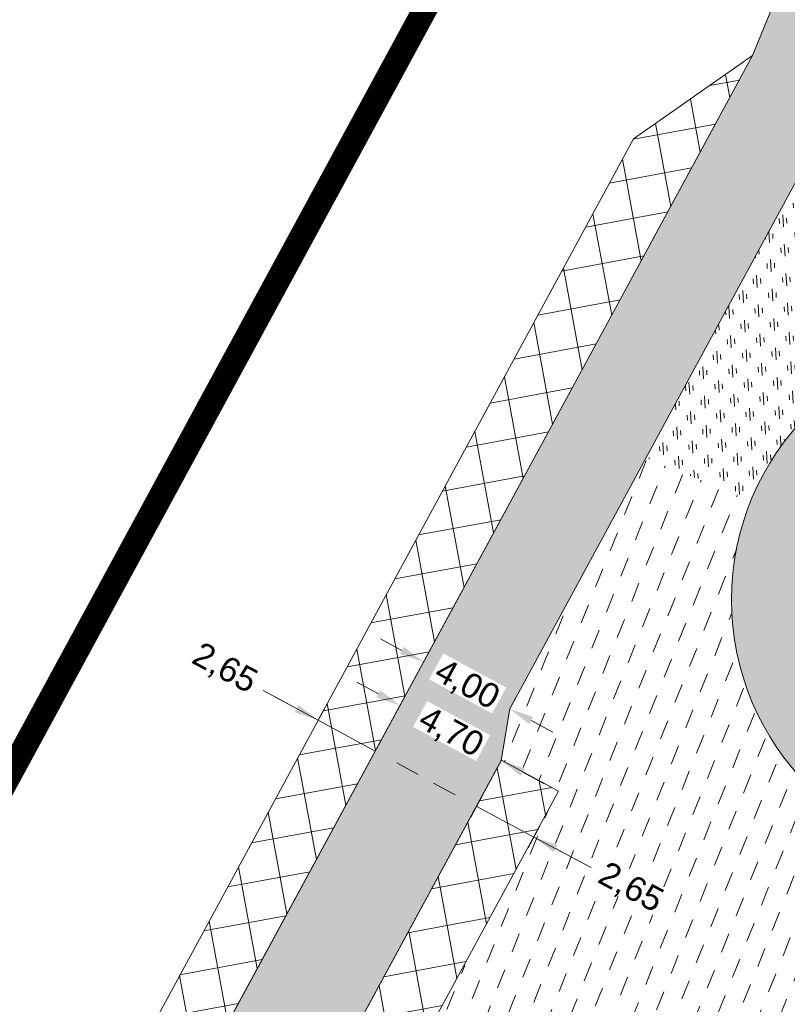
# Model space of a CAD drawing. Header units: metres. Extents: x 68442 to 71740, y 407111 to 411160.
# Tile 84 of 186: x 69979 to 70011, y 408257 to 408298. Entities that reach past the tile are written whole.
import ezdxf

# ---------------------------------------------------------------- set-up
doc = ezdxf.new("R2010")
doc.units = ezdxf.units.M
doc.linetypes.add('XX-CENTER', pattern=[8, 5, -1, 1, -1])
doc.layers.get('Defpoints').update_dxf_attribs({"lineweight": 0})
doc.layers.add('MACG_alg_werkgrens', color=3, linetype='XX-CENTER', lineweight=0)
for name, color, linetype, lineweight, transparency in [('MACG_n_maatvoering', 3, 'Continuous', 0, 0.8), ('MACG_n_vhr_arc_auxcrane', 3, 'Continuous', 0, 0.8), ('MACG_n_vhr_arc_craneplatform_18', 150, 'Continuous', 0, 0.8), ('MACG_n_vhr_arc_gravel', 34, 'Continuous', 0, 0.8), ('MACG_n_vhr_arc_preassembly_13.5', 6, 'Continuous', 0, 0.8), ('MACG_n_vhr_kant_', 7, 'Continuous', 0, 0.8)]:
    doc.layers.add(name, color=color, linetype=linetype, lineweight=lineweight, transparency=transparency)
doc.styles.add('MACG_standaard', font='arial.ttf', dxfattribs={"height": 2})
doc.dimstyles.new('MACG_standaard', dxfattribs={"dimscale": 0, "dimtxt": 2, "dimasz": 2, "dimexe": 1, "dimexo": 0.1, "dimgap": 1, "dimtad": 0, "dimzin": 1, "dimtxsty": 'MACG_standaard', "dimcen": 0, "dimclrd": 256, "dimclre": 256, "dimclrt": 256, "dimazin": 0, "dimtfac": 1, "dimtofl": 0, "dimtmove": 1, "dimatfit": 3, "dimfxl": 1, "dimfxlon": 1, "dimtfill": 1, "dimlwd": -1, "dimlwe": -1, "dimarcsym": 0})
pattern_1 = [(100.44947373, (0, 0), (-1.561171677, -0.28792229), []), (190.44947373, (0, 0), (0.28792229, -1.561171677), [])]
pattern_2 = [(273.21993453, (35012.6843, 204126.80925), (-0.56535144, -0.6327540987), [0.5, -0.7]), (273.21993453, (35012.543, 204126.65106), (-0.56535144, -0.6327540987), [0.2, -1]), (273.21993453, (35012.8425, 204126.6679), (-0.56535144, -0.6327540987), [0.2, -1])]

# ---------------------------------------------------------------- blocks, each defined once
blk = doc.blocks.new('*D35')
at = {"layer": 'Defpoints', "color": 0, "transparency": 16777216}
for p in [(69994.719, 408269.685), (69994.719, 408269.685), (69998.851, 408267.442)]:
    blk.add_point(p, dxfattribs=at)
at = {"layer": 'MACG_n_maatvoering', "transparency": 16777216}
for p, q in [((69993.84, 408270.162), (69992.961, 408270.639)), ((69994.719, 408269.685), (69994.48, 408269.246)), ((69998.851, 408267.442), (69998.612, 408267.003)), ((69999.73, 408266.965), (70000.609, 408266.488))]:
    blk.add_line(p, q, dxfattribs=at)
for points in [[(69993.76, 408270.016), (69993.919, 408270.309), (69994.719, 408269.685)], [(69999.65, 408266.819), (69999.809, 408267.112), (69998.851, 408267.442)]]:
    blk.add_solid(points, dxfattribs=at)
at = {"layer": 'MACG_n_maatvoering', "transparency": 16777216, "insert": (69996.785, 408268.564), "char_height": 1, "attachment_point": 5, "rotation": 331.5064, "style": 'MACG_standaard', "bg_fill": 3, "box_fill_scale": 1.1, "bg_fill_color": 256, "bg_fill_true_color": 13158600, "bg_fill_transparency": 0}
blk.add_mtext('4,70', dxfattribs=at)
blk = doc.blocks.new('*D34')
at = {"layer": 'Defpoints', "color": 0, "transparency": 16777216}
for p in [(69995.681, 408271.458), (69995.681, 408271.458), (69999.196, 408269.55)]:
    blk.add_point(p, dxfattribs=at)
at = {"layer": 'MACG_n_maatvoering', "transparency": 16777216}
for p, q in [((69994.802, 408271.935), (69993.923, 408272.412)), ((69995.681, 408271.458), (69995.919, 408271.897)), ((69999.196, 408269.55), (69999.435, 408269.989)), ((70000.075, 408269.072), (70000.954, 408268.595))]:
    blk.add_line(p, q, dxfattribs=at)
for points in [[(69994.722, 408271.788), (69994.881, 408272.081), (69995.681, 408271.458)], [(69999.996, 408268.926), (70000.155, 408269.219), (69999.196, 408269.55)]]:
    blk.add_solid(points, dxfattribs=at)
at = {"layer": 'MACG_n_maatvoering', "transparency": 16777216, "insert": (69997.439, 408270.504), "char_height": 1, "attachment_point": 5, "rotation": 331.5064, "style": 'MACG_standaard', "bg_fill": 3, "box_fill_scale": 1.1, "bg_fill_color": 256, "bg_fill_true_color": 13158600, "bg_fill_transparency": 0}
blk.add_mtext('4,00', dxfattribs=at)
blk = doc.blocks.new('*D33')
at = {"layer": 'Defpoints', "color": 0, "transparency": 16777216}
for p in [(69998.851, 408267.442), (70001.187, 408266.193), (69997.85, 408265.571)]:
    blk.add_point(p, dxfattribs=at)
at = {"layer": 'MACG_n_maatvoering', "transparency": 16777216}
for p, q in [((69996.969, 408266.042), (69996.087, 408266.514)), ((69998.086, 408266.012), (69997.615, 408265.13)), ((70000.187, 408264.322), (69997.85, 408265.571)), ((70000.423, 408264.763), (69999.951, 408263.881)), ((70002.52, 408263.075), (70000.187, 408264.322)), ((70001.069, 408263.851), (70001.951, 408263.379))]:
    blk.add_line(p, q, dxfattribs=at)
for points in [[(69997.047, 408266.189), (69996.89, 408265.895), (69997.85, 408265.571)], [(70001.147, 408263.997), (70000.99, 408263.704), (70000.187, 408264.322)]]:
    blk.add_solid(points, dxfattribs=at)
at = {"layer": 'MACG_n_maatvoering', "transparency": 16777216, "insert": (70004.117, 408262.221), "char_height": 1, "attachment_point": 5, "rotation": 331.8717, "style": 'MACG_standaard', "bg_fill": 3, "box_fill_scale": 1.1, "bg_fill_color": 256, "bg_fill_true_color": 13158600, "bg_fill_transparency": 0}
blk.add_mtext('2,65', dxfattribs=at)
blk = doc.blocks.new('*D32')
at = {"layer": 'Defpoints', "color": 0, "transparency": 16777216}
for p in [(69991.38, 408269.088), (69991.38, 408269.088), (69993.708, 408267.824)]:
    blk.add_point(p, dxfattribs=at)
at = {"layer": 'MACG_n_maatvoering', "transparency": 16777216}
for p, q in [((69989.143, 408270.302), (69991.38, 408269.088)), ((69990.501, 408269.565), (69989.622, 408270.042)), ((69991.38, 408269.088), (69991.619, 408269.527)), ((69993.708, 408267.824), (69991.38, 408269.088)), ((69993.708, 408267.824), (69993.947, 408268.263)), ((69994.587, 408267.347), (69995.466, 408266.87))]:
    blk.add_line(p, q, dxfattribs=at)
for points in [[(69990.422, 408269.418), (69990.581, 408269.711), (69991.38, 408269.088)], [(69994.508, 408267.2), (69994.667, 408267.493), (69993.708, 408267.824)]]:
    blk.add_solid(points, dxfattribs=at)
at = {"layer": 'MACG_n_maatvoering', "transparency": 16777216, "insert": (69987.552, 408271.166), "char_height": 1, "attachment_point": 5, "rotation": 331.5064, "style": 'MACG_standaard', "bg_fill": 3, "box_fill_scale": 1.1, "bg_fill_color": 256, "bg_fill_true_color": 13158600, "bg_fill_transparency": 0}
blk.add_mtext('2,65', dxfattribs=at)

msp = doc.modelspace()

# ---------------------------------------------------------------- hatches: boundary and pattern name
at = {"layer": 'MACG_n_vhr_arc_auxcrane'}
h = msp.add_hatch(dxfattribs=at)
h.set_pattern_fill('ACO-BETON_DETAIL', color=256, scale=2, angle=90, style=0, pattern_type=2)
h.set_pattern_definition([(90, (0, 0), (-0.6, 0.3), [0, -0.6])])
h.paths.add_polyline_path([(71104.603, 407276.388), (71100.358, 407269.862), (71096.479, 407264.662), (71073.048, 407241.19), (71055.238, 407227.989), (71038.574, 407220.174), (71017.646, 407213.432), (70997.279, 407210.279), (70970.533, 407211.312), (70939.98, 407218.436), (70920.131, 407228.266), (70892.762, 407246.304), (70881.949, 407253.646), (70843.717, 407279.557), (70818.155, 407297.249), (70743.743, 407349.148), (70723.547, 407363.902), (70691.358, 407385.965), (70689.312, 407386.516), (70663.266, 407404.368), (70642.756, 407418.664), (70549.196, 407483.049), (70441.196, 407557.929), (70380.254, 407599.928), (70359.975, 407614.54), (70327.834, 407636.672), (70325.789, 407637.228), (70303.448, 407652.612), (70279.296, 407669.487), (70165.436, 407747.808), (70137.116, 407767.369), (70054.657, 407824.328), (70012.778, 407852.992), (69992.502, 407867.631), (69960.301, 407889.675), (69958.254, 407890.225), (69932.198, 407908.062), (69911.695, 407922.368), (69898.531, 407931.425), (69878.799, 407944.383), (69877.926, 407945.287), (69877.111, 407946.172), (69876.297, 407947.067), (69875.501, 407947.973), (69874.717, 407948.899), (69873.954, 407949.823), (69873.19, 407950.757), (69872.445, 407951.703), (69871.711, 407952.659), (69870.997, 407953.624), (69870.284, 407954.598), (69869.589, 407955.585), (69868.905, 407956.581), (69868.242, 407957.586), (69867.589, 407958.591), (69866.945, 407959.617), (69866.321, 407960.643), (69865.708, 407961.678), (69865.105, 407962.724), (69864.521, 407963.78), (69863.949, 407964.835), (69863.385, 407965.911), (69862.843, 407966.986), (69862.309, 407968.063), (69861.796, 407969.162), (69860.812, 407971.35), (69860.338, 407972.469), (69859.886, 407973.584), (69859.443, 407974.7), (69859.021, 407975.827), (69858.609, 407976.961), (69858.207, 407978.098), (69857.824, 407979.246), (69857.463, 407980.391), (69857.11, 407981.538), (69856.779, 407982.705), (69856.458, 407983.858), (69856.145, 407985.027), (69855.864, 407986.193), (69855.582, 407987.37), (69855.331, 407988.548), (69855.09, 407989.732), (69854.859, 407990.908), (69854.647, 407992.097), (69854.456, 407993.293), (69854.275, 407994.479), (69854.114, 407995.675), (69853.963, 407996.872), (69853.833, 407998.068), (69853.712, 407999.264), (69853.611, 408000.472), (69853.531, 408001.669), (69853.461, 408002.875), (69853.41, 408004.081), (69853.37, 408005.277), (69853.35, 408006.486), (69853.35, 408007.692), (69853.36, 408008.898), (69853.39, 408010.105), (69853.43, 408011.301), (69853.491, 408012.509), (69853.571, 408013.715), (69853.662, 408014.912), (69853.772, 408016.118), (69853.893, 408017.314), (69854.034, 408018.51), (69854.184, 408019.707), (69854.356, 408020.905), (69854.547, 408022.092), (69854.748, 408023.278), (69854.969, 408024.464), (69855.2, 408025.64), (69855.452, 408026.828), (69855.723, 408028.005), (69856.004, 408029.169), (69856.296, 408030.335), (69856.608, 408031.504), (69856.94, 408032.66), (69857.282, 408033.816), (69857.644, 408034.972), (69858.016, 408036.119), (69858.408, 408037.255), (69858.81, 408038.389), (69859.222, 408039.517), (69859.665, 408040.644), (69860.107, 408041.758), (69860.57, 408042.876), (69861.053, 408043.982), (69861.546, 408045.078), (69862.057, 408046.173), (69862.57, 408047.258), (69887.002, 408096.243), (69911.99, 408137.012), (69922.689, 408152.705), (69959.672, 408205.279), (69965.122, 408212.934), (69980.171, 408233.211), (69982.771, 408237.818), (69998.851, 408267.442), (69999.196, 408269.55), (70012.625, 408294.288), (70020.261, 408312.998), (70027.965, 408324.919), (70035.652, 408335.869), (70045.209, 408349.305), (70055.034, 408362.942), (70058.469, 408370.849), (70060.02, 408382.34), (70059.849, 408384.812), (70059.31, 408392.61), (70057.39, 408399.52), (70053.54, 408411.74), (70045.78, 408436.54), (70035.86, 408467.97), (70030.1, 408466.23), (70041.593, 408429.288), (70048.063, 408408.425), (70052.74, 408393.82), (70053.172, 408391.093), (70054.29, 408384.03), (70053.76, 408374.91), (70053.079, 408372.262), (70051.1, 408365.158), (70041.922, 408351.585), (70032.385, 408338.177), (70024.647, 408327.155), (70016.833, 408315.063), (70009.109, 408296.196), (69976.11, 408235.403), (69961.58, 408214.856), (69956.407, 408207.589), (69919.4, 408154.982), (69908.63, 408139.185), (69883.501, 408098.184), (69858.972, 408049.005), (69858.437, 408047.874), (69857.91, 408046.746), (69857.395, 408045.602), (69856.889, 408044.441), (69856.4, 408043.261), (69855.944, 408042.112), (69855.482, 408040.936), (69855.046, 408039.744), (69854.632, 408038.575), (69854.223, 408037.389), (69853.833, 408036.187), (69853.455, 408034.98), (69853.1, 408033.779), (69852.753, 408032.572), (69852.423, 408031.337), (69852.12, 408030.124), (69851.83, 408028.924), (69851.546, 408027.692), (69851.281, 408026.44), (69851.04, 408025.216), (69850.809, 408023.978), (69850.6, 408022.744), (69850.401, 408021.506), (69850.22, 408020.24), (69850.063, 408018.994), (69849.916, 408017.749), (69849.791, 408016.501), (69849.676, 408015.245), (69849.581, 408013.999), (69849.497, 408012.742), (69849.434, 408011.468), (69849.392, 408010.222), (69849.36, 408008.965), (69849.35, 408007.709), (69849.35, 408006.453), (69849.371, 408005.177), (69849.413, 408003.931), (69849.465, 408002.675), (69849.539, 408001.418), (69849.623, 408000.172), (69849.729, 407998.897), (69849.855, 407997.65), (69849.991, 407996.404), (69850.148, 407995.159), (69850.315, 407993.911), (69850.504, 407992.676), (69850.703, 407991.431), (69850.927, 407990.172), (69851.167, 407988.948), (69851.415, 407987.731), (69851.681, 407986.486), (69851.975, 407985.258), (69852.268, 407984.041), (69852.599, 407982.806), (69852.928, 407981.621), (69853.274, 407980.404), (69853.643, 407979.202), (69854.02, 407978.011), (69854.424, 407976.798), (69854.844, 407975.612), (69855.268, 407974.443), (69855.711, 407973.261), (69856.173, 407972.096), (69856.643, 407970.937), (69857.145, 407969.75), (69858.16, 407967.494), (69858.705, 407966.328), (69859.265, 407965.198), (69859.828, 407964.083), (69860.419, 407962.953), (69861.013, 407961.859), (69861.621, 407960.758), (69862.255, 407959.659), (69862.891, 407958.585), (69863.541, 407957.515), (69864.217, 407956.438), (69864.896, 407955.394), (69865.587, 407954.346), (69866.305, 407953.301), (69867.034, 407952.266), (69867.775, 407951.253), (69868.517, 407950.251), (69869.288, 407949.247), (69870.07, 407948.254), (69870.863, 407947.283), (69871.649, 407946.332), (69872.473, 407945.36), (69873.315, 407944.401), (69874.16, 407943.472), (69875.015, 407942.543), (69876.23, 407941.284), (69896.301, 407928.104), (69909.436, 407919.068), (69929.939, 407904.762), (69989.846, 407863.751), (70010.518, 407849.691), (70052.39, 407821.032), (70134.842, 407764.077), (70163.166, 407744.515), (70277.036, 407666.186), (70297.513, 407651.842), (70357.309, 407610.668), (70377.994, 407596.628), (70438.921, 407554.638), (70546.922, 407479.757), (70640.495, 407415.365), (70661.005, 407401.069), (70720.889, 407360.024), (70741.481, 407345.848), (70815.872, 407293.964), (70841.457, 407276.257), (70879.706, 407250.335), (70890.538, 407242.98), (70918.135, 407224.79), (70938.62, 407214.646), (70969.997, 407207.33), (70997.51, 407206.267), (71018.571, 407209.528), (71040.042, 407216.444), (71057.298, 407224.537), (71075.668, 407238.154), (71099.513, 407262.04), (71103.641, 407267.574), (71107.189, 407273.029)])
at = {"layer": 'MACG_n_vhr_arc_craneplatform_18'}
h = msp.add_hatch(dxfattribs=at)
h.set_pattern_fill('ANSI37', color=256, angle=55.4495, style=0)
h.set_pattern_definition(pattern_1)
h.paths.add_polyline_path([(70006.728, 408291.81), (70009.109, 408296.196), (70004.253, 408292.802)])
h.paths.add_polyline_path([(70006.728, 408291.81), (70004.253, 408292.802), (69976.31, 408241.325), (69978.638, 408240.061)])
h.paths.add_polyline_path([(69976.11, 408235.403), (69978.638, 408240.061), (69976.31, 408241.325)])
h = msp.add_hatch(dxfattribs=at)
h.set_pattern_fill('ANSI37', color=256, angle=55.4495, style=0)
h.set_pattern_definition(pattern_1)
h.paths.add_polyline_path([(70001.187, 408266.193), (69998.859, 408267.457), (69982.771, 408237.818), (69980.171, 408233.211), (69985.099, 408236.554)])
at = {"layer": 'MACG_n_vhr_arc_gravel'}
h = msp.add_hatch(dxfattribs=at)
h.set_pattern_fill('GOST_GLASS', color=256, scale=0.2, angle=520.0859, style=0)
h.set_pattern_definition(pattern_2)
edge = h.paths.add_edge_path()
edge.add_line((70011.299, 408291.846), (70004.751, 408279.782))
edge.add_line((70004.751, 408279.782), (70009.045, 408278.058))
edge.add_arc((70019, 408274), 10.75, -22.1778, 157.8222, ccw=False)
edge.add_line((70028.955, 408269.942), (70031.495, 408268.906))
edge.add_line((70031.495, 408268.906), (70036.66, 408281.775))
edge.add_line((70036.66, 408281.775), (70011.299, 408291.846))
h = msp.add_hatch(dxfattribs=at)
h.set_pattern_fill('GOST_GLASS', color=256, scale=0.2, angle=520.0859, style=0)
h.set_pattern_definition(pattern_2)
h.paths.add_polyline_path([(70025.251, 408271.452, -0.41262), (70016.486, 408267.736, -0.415809), (70012.749, 408276.548), (70009.045, 408278.058, 0.415809), (70014.996, 408264.023, 0.41262), (70028.955, 408269.942)])
h.paths.add_polyline_path([(70023.004, 408283.977, 0.41262), (70009.045, 408278.058), (70012.749, 408276.548, -0.41262), (70021.514, 408280.264, -0.415809), (70025.251, 408271.452), (70028.955, 408269.942, 0.415809)])
h.paths.add_polyline_path([(69961.004, 407918.977, 1), (69952.996, 407899.023, 1)])
h.paths.add_polyline_path([(69954.486, 407902.736, -1), (69959.514, 407915.264, -1)], flags=16)
h.paths.add_polyline_path([(70328.004, 407665.977, 1), (70319.996, 407646.023, 1)])
h.paths.add_polyline_path([(70321.486, 407649.736, -1), (70326.514, 407662.264, -1)], flags=16)
h.paths.add_polyline_path([(70683.996, 407395.023, 1), (70692.004, 407414.977, 1)])
h.paths.add_polyline_path([(70690.514, 407411.264, -1), (70685.486, 407398.736, -1)], flags=16)
at = {"layer": 'MACG_n_vhr_arc_preassembly_13.5'}
h = msp.add_hatch(dxfattribs=at)
h.set_pattern_fill('DASH', color=256, scale=0.5, angle=68.1321)
h.set_pattern_definition([(68.13207, (69982.37296, 409427.91986), (-0.4409888, 1.03228243), [0.79375, -0.79375])])
edge = h.paths.add_edge_path()
edge.add_line((70004.751, 408279.782), (69999.196, 408269.55))
edge.add_line((69999.196, 408269.55), (69998.859, 408267.457))
edge.add_line((69998.859, 408267.457), (70001.187, 408266.193))
edge.add_line((70001.187, 408266.193), (69988.332, 408242.316))
edge.add_line((69988.332, 408242.316), (70025.369, 408253.618))
edge.add_line((70025.369, 408253.618), (70031.495, 408268.906))
edge.add_line((70031.495, 408268.906), (70028.955, 408269.942))
edge.add_arc((70019, 408274), 10.75, 157.8222, 337.8222, ccw=False)
edge.add_line((70009.045, 408278.058), (70004.751, 408279.782))

# ---------------------------------------------------------------- linework, layer by layer
at = {"layer": 'MACG_alg_werkgrens', "ltscale": 10, "const_width": 1, "flags": 128}
msp.add_lwpolyline([(71465.406, 407420.649), (71462.648, 407413.139), (71437.76, 407423.219), (71431.706, 407426.394), (71412.362, 407436.329), (71404.772, 407439.8), (71316.491, 407480.179), (71284.757, 407496.468), (71249.36, 407511.986), (71214.962, 407529.71), (71191.396, 407483.927), (71150.589, 407404.732), (71168.177, 407392.902), (71161.286, 407373.515), (71144.93, 407344.206), (71115.901, 407287.439), (71113.936, 407270.957), (71078.17, 407236.48), (71058.5, 407222.66), (71032.65, 407211.546), (71010.252, 407205.593), (70981.457, 407204.101), (70943.412, 407210.809), (70922.41, 407219.64), (70878.588, 407248.774), (70729.287, 407351.852), (70728.011, 407352.727), (70721.986, 407343.937), (70649.092, 407393.899), (70655.14, 407402.682), (70545.753, 407478.064), (70437.714, 407552.884), (70364.415, 407603.356), (70358.371, 407594.578), (70285.156, 407644.993), (70291.2, 407653.77), (70290.166, 407654.482), (70161.924, 407742.734), (70051.196, 407819.283), (69996.965, 407856.448), (69990.953, 407847.665), (69918.942, 407896.96), (69924.665, 407905.98), (69895.152, 407926.411), (69875.283, 407939.445), (69866.942, 407949.246), (69858.226, 407963.205), (69853.141, 407974.836), (69850.175, 407984.571), (69848.045, 407995.783), (69847.238, 408005.92), (69847.575, 408017.366), (69850.692, 408034.812), (69856.32, 408050.261), (69881.049, 408099.821), (69906.237, 408140.878), (69967.707, 408228.575), (69960.209, 408232.624), (70003.187, 408311.8), (70010.402, 408307.905), (70017.122, 408319.519), (70025.131, 408331.446), (70040.788, 408352.956), (70049.799, 408367.543), (70051.76, 408375.163), (70051.76, 408388.582), (70050.801, 408393.32), (70041.254, 408423.688), (70025.21, 408462.21), (70000, 408479.97), (70026.48, 408518.11), (70037.55, 408530.34), (70000.74, 408556.19), (69948.82, 408555.87), (69945.706, 408544.622), (69935.731, 408545.183), (69934.935, 408531.604), (69933.362, 408531.647), (69909.742, 408532.502), (69886.023, 408533.491), (69877.993, 408531.836), (69872.373, 408529.287), (69866.167, 408524.444), (69862.498, 408520.061), (69837.613, 408484.605), (69809.513, 408445.146), (69781.226, 408404.8), (69725.804, 408325.916), (69710.272, 408304.049), (69716.446, 408293.344), (69670.885, 408229.882), (69661.509, 408235.01), (69616.618, 408171.189), (69587.096, 408130.353), (69560.303, 408110.729), (69539.944, 408104.392), (69528.345, 408103.56), (69507.689, 408106.382), (69464.232, 408116.875), (69390.794, 408134.475), (69305.748, 408154.827), (69258.955, 408166.338), (69256.366, 408156.094), (69179.705, 408174.624), (69182.444, 408184.419), (69087.142, 408207.366), (69023.233, 408222.725), (68907.132, 408250.608), (68902.908, 408251.859), (68900.299, 408241.591), (68835.419, 408257.387), (68829.632, 408258.796), (68832.328, 408268.999), (68737.755, 408291.435), (68644.879, 408313.766), (68615.273, 408320.987), (68594.693, 408327.905), (68576.927, 408338.663), (68562.076, 408352.857), (68546.452, 408379.502), (68540.008, 408412.479), (68541.066, 408429.152), (68546.111, 408448.237), (68554.716, 408465.172), (68568.02, 408486.068), (68572.082, 408493.356), (68609.76, 408545.329), (68617.565, 408556.908), (68611.491, 408569.232), (68613.993, 408571.672), (68618.227, 408575.759), (68626.695, 408569.435), (68642.688, 408558.198), (68662.531, 408551.978), (68668.417, 408551.15), (68681.155, 408552.078), (68777.078, 408555.179), (68865.598, 408557.839), (68968.374, 408561.089), (68968.042, 408571.651), (69050.82, 408574.296), (69051.157, 408563.567), (69101.098, 408565.358), (69165.377, 408568.999), (69201.139, 408575.735), (69238.476, 408587.237), (69270.772, 408598.893), (69301.489, 408607.78), (69333.401, 408612.335), (69363.39, 408613.518), (69363.055, 408624.14), (69449.855, 408626.87), (69450.192, 408616.199), (69480.35, 408617.459), (69579.387, 408620.368), (69614.723, 408622.63), (69659.05, 408629.938), (69712.969, 408640.811), (69764.613, 408650.999), (69762.56, 408661.426), (69838.754, 408676.274), (69854.066, 408668.451), (69862.318, 408670.115), (69871.007, 408670.753), (69877.268, 408669.616), (69884.534, 408665.432, 0.115056), (69905.12, 408655.227), (69931.992, 408655.635), (69931.738, 408665.079), (69938.17, 408668.13), (69963.51, 408670.944), (69968.941, 408666.443), (70014.092, 408666.62), (70013.062, 408666.64), (70052.031, 408665.879), (70108.785, 408664.771), (70108.492, 408626.708), (70110.09, 408574.745), (70140.741, 408574.068), (70179.845, 408576.978), (70179.492, 408582.411), (70179.031, 408601.284), (70178.231, 408626.657), (70181.15, 408635.23), (70209.1, 408636.03), (70213.163, 408636.958), (70243.092, 408639.29), (70307.758, 408639.306), (70343.557, 408641.26), (70345.206, 408641.26), (70348.034, 408642.108), (70362.751, 408644.755), (70395.793, 408649.478), (70408.702, 408650.577), (70462.537, 408652.339), (70514.375, 408653.899), (70565.274, 408655.659), (70615.598, 408657.229), (70697.729, 408659.789), (70697.418, 408670.422), (70790.324, 408673.323), (70790.641, 408662.506), (70800.376, 408662.581), (70824.594, 408660.546), (70844.968, 408657.027), (70866.867, 408651.43), (70890.771, 408644.483), (70907.698, 408639.7), (70924.847, 408635.915), (70950.418, 408631.746), (70970.909, 408629.969), (70995.819, 408629.65), (71028.881, 408630.449), (71080.388, 408632.239), (71137.011, 408633.806), (71136.703, 408644.531), (71229.599, 408647.351), (71229.915, 408636.714), (71266.395, 408637.869), (71303.344, 408639.089), (71382.507, 408641.709), (71438.798, 408643.409), (71473.55, 408644.498), (71500.58, 408646.369), (71530.71, 408651.273), (71551.002, 408656.043), (71572.149, 408662.424), (71569.02, 408672.348), (71657.68, 408700.266), (71664.655, 408678.126), (71673.979, 408641.979), (71625.171, 408626.246), (71590.668, 408648.917), (71584.955, 408652.174), (71567.883, 408646.935), (71559.774, 408644.344), (71531.935, 408638.002), (71507.048, 408633.798), (71478.724, 408631.138), (71468.632, 408630.812), (71416.841, 408629.098), (71228.116, 408623.147), (71229.461, 408586.715), (71178.215, 408584.813), (71151.058, 408616.106), (71146.916, 408620.699), (71040.783, 408617.356), (70988.897, 408616.225), (70970.676, 408616.505), (70947.885, 408618.458), (70921.561, 408622.803), (70904.249, 408626.625), (70852.735, 408641.218), (70841.996, 408643.938), (70822.693, 408647.276), (70799.636, 408649.208), (70788.663, 408649.061), (70789.991, 408613.085), (70738.91, 408611.189), (70712.52, 408641.822), (70708.479, 408646.829), (70424.502, 408637.837), (70408.438, 408637.263), (70397.35, 408635.843), (70386.61, 408634.549), (70376.012, 408632.71), (70360.761, 408629.878), (70353.585, 408621.127), (70363.582, 408543.674), (70361.281, 408539.705), (70365.314, 408451.569), (70364.256, 408404.678), (70367.836, 408365.748), (70374.776, 408321.971), (70384.599, 408277.163), (70396.634, 408235.657), (70410.682, 408196.472), (70436.61, 408135.984, -0.152361), (70447.619, 408125.306), (70453.92, 408115.911), (70470.126, 408087.78), (70486.342, 408065.104), (70482.343, 408062.878), (70503.254, 408033.442), (70527.367, 408001.27), (70555.217, 407970.242), (70589.376, 407936.652), (70638.984, 407895.054), (70665.899, 407875.91), (70668.25, 407879.794), (70677.505, 407872.509), (70719.039, 407847.669), (70758.4, 407822.34), (70775.091, 407782.344), (70841.348, 407747.704), (70908.119, 407712.795), (70911.322, 407718.92), (70949.973, 407708.535), (71003.554, 407681.932), (71013.434, 407700.68), (71080.281, 407665.416), (71160.477, 407596.544), (71171.337, 407593.164), (71190.181, 407586.248), (71207.298, 407579.286), (71234.021, 407566.554), (71277.874, 407543.714), (71304.765, 407528.777), (71331.295, 407511.637), (71350.687, 407502.493), (71366.901, 407505.469), (71378.503, 407523.138), (71443.522, 407480.851, -0.217366), (71465.406, 407420.649)], format="xyb", dxfattribs=at)
at = {"layer": 'MACG_n_vhr_kant_'}
for points in [[(70016.833, 408315.063), (70009.109, 408296.196), (69976.11, 408235.403), (69961.58, 408214.856), (69956.407, 408207.589), (69919.4, 408154.982)], [(69922.689, 408152.705), (69959.672, 408205.279), (69965.122, 408212.934), (69980.171, 408233.211), (69982.771, 408237.818), (69998.851, 408267.442), (69999.196, 408269.55), (70012.625, 408294.288), (70020.261, 408312.998)]]:
    msp.add_lwpolyline(points, dxfattribs=at)
for points in [[(70004.253, 408292.802), (69976.31, 408241.325), (69976.11, 408235.403), (69978.638, 408240.061), (69978.638, 408240.061), (70006.728, 408291.81), (70009.109, 408296.196)], [(69998.859, 408267.457), (69982.771, 408237.818), (69980.171, 408233.211), (69985.099, 408236.554), (70001.187, 408266.193), (69998.859, 408267.457)]]:
    msp.add_lwpolyline(points, close=True, dxfattribs=at)
msp.add_circle((70019, 408274), 10.75, dxfattribs=at)

# ---------------------------------------------------------------- next in the draw order: dimensions: what is measured, and where the dimension line sits
at = {"layer": 'MACG_n_maatvoering'}
dim = msp.add_aligned_dim(p1=(69998.851, 408267.442), p2=(69994.719, 408269.685), distance=0, dimstyle='MACG_standaard', dxfattribs=at)
dim.commit()
dim.dimension.update_dxf_attribs({"geometry": '*D35', "text_midpoint": (69996.785, 408268.564)})

# ---------------------------------------------------------------- next in the draw order: dimensions: what is measured, and where the dimension line sits
dim = msp.add_aligned_dim(p1=(69999.196, 408269.55), p2=(69995.681, 408271.458), distance=0, dimstyle='MACG_standaard', dxfattribs=at)
dim.commit()
dim.dimension.update_dxf_attribs({"geometry": '*D34', "text_midpoint": (69997.439, 408270.504)})
dim = msp.add_linear_dim(base=(69997.85, 408265.571), p1=(70001.187, 408266.193), p2=(69998.851, 408267.442), angle=151.8717, dimstyle='MACG_standaard', dxfattribs=at)
dim.commit()
dim.dimension.update_dxf_attribs({"geometry": '*D33', "text_midpoint": (70004.311, 408262.582), "dimtype": 161})

# ---------------------------------------------------------------- next in the draw order: dimensions: what is measured, and where the dimension line sits
dim = msp.add_linear_dim(base=(69991.38, 408269.088), p1=(69993.708, 408267.824), p2=(69991.38, 408269.088), angle=151.5064, dimstyle='MACG_standaard', dxfattribs=at)
dim.commit()
dim.dimension.update_dxf_attribs({"geometry": '*D32', "text_midpoint": (69987.097, 408270.329), "dimtype": 161})

doc.saveas('drawing.dxf')
